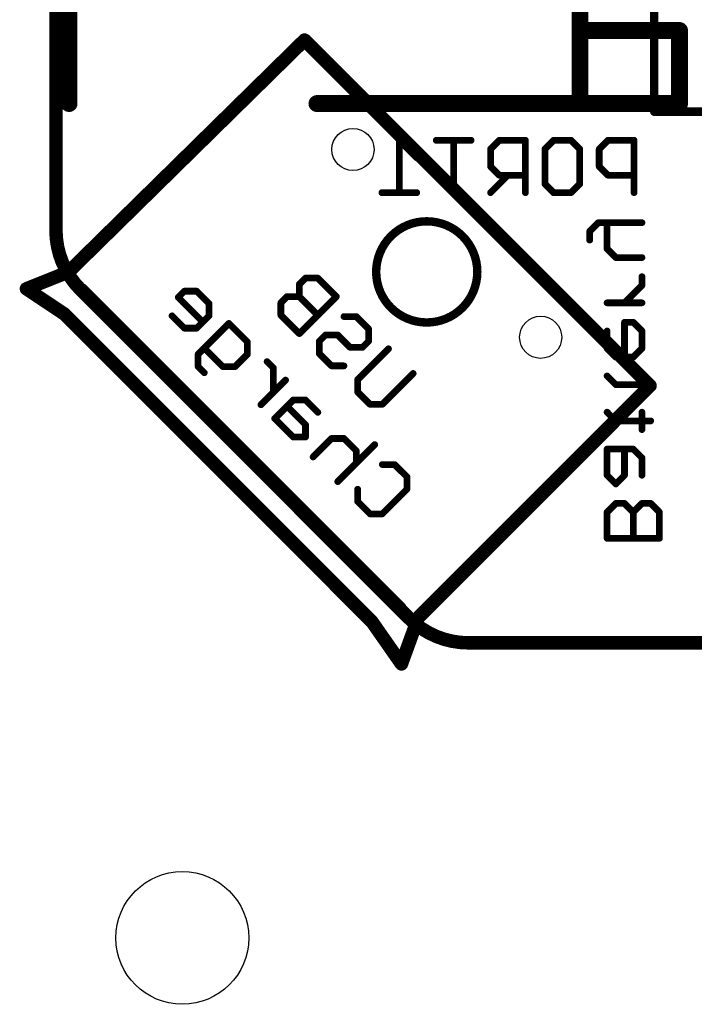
# Model space of a CAD drawing. Extents: x -0.5 to 59.7, y -5.4 to 61.3.
# Tile 1 of 9: x -0.5 to 9.6, y -5.4 to 9.4. Entities that reach past the tile are written whole.
import ezdxf

# ---------------------------------------------------------------- set-up
doc = ezdxf.new("R2010")
doc.units = 0
for name, color, linetype in [('20', 213, 'CONTINUOUS'), ('21', 253, 'CONTINUOUS'), ('22', 140, 'CONTINUOUS')]:
    doc.layers.add(name, color=color, linetype=linetype)

msp = doc.modelspace()

# ---------------------------------------------------------------- linework, layer by layer
at = {"layer": '20', "const_width": 0.2032}
for points in [[(0, 19.9965), (0, 6.2184)], [(0.372, 5.3204), (5.3204, 0.372)], [(6.2184, 0), (19.548, 0)]]:
    msp.add_lwpolyline(points, dxfattribs=at)
at = {"layer": '20'}
for points, const_width in [([(0, 6.2184, 0.1989), (0.372, 5.3204)], 0.2032), ([(0.0508, 6.2184, 1), (-0.0508, 6.2184)], 0.1016), ([(-0.0508, 6.2184, 1), (0.0508, 6.2184)], 0.1016), ([(0.4079, 5.3563, 1), (0.3361, 5.2845)], 0.1016), ([(0.3361, 5.2845, 1), (0.4079, 5.3563)], 0.1016), ([(5.3204, 0.372, 0.1989), (6.2184, 0)], 0.2032), ([(5.3563, 0.4079, 1), (5.2845, 0.3361)], 0.1016), ([(5.2845, 0.3361, 1), (5.3563, 0.4079)], 0.1016), ([(6.2184, 0.0508, 1), (6.2184, -0.0508)], 0.1016), ([(6.2184, -0.0508, 1), (6.2184, 0.0508)], 0.1016)]:
    msp.add_lwpolyline(points, format="xyb", dxfattribs=dict(at, const_width=const_width))
for centre, radius in [((4.4762, 7.4316), 0.3175), ((7.3046, 4.6032), 0.3175), ((1.905, -4.445), 1)]:
    msp.add_circle(centre, radius, dxfattribs=at)
at = {"layer": '21'}
for points, const_width in [([(9.017, 22.101), (9.017, 8.001)], 0.127), ([(0.1905, 5.588), (3.7465, 9.0805)], 0.2032), ([(0.1982, 5.5578), (3.7337, 9.0933)], 0.127), ([(3.7465, 9.0805), (8.9535, 3.8735)], 0.2032), ([(3.7337, 9.0933), (8.9663, 3.8607)], 0.127), ([(9.017, 8.001), (27.017, 8.001)], 0.127), ([(-0.4445, 5.334), (0.1905, 5.588)], 0.2032), ([(0.1982, 5.5578), (-0.4382, 5.3456)], 0.127), ([(0.127, 4.953), (-0.4445, 5.334)], 0.2032), ([(0.1275, 4.9214), (-0.4382, 5.3456)], 0.127), ([(0.4103, 5.3456), (5.2186, 0.5373)], 0.127), ([(4.7625, 0.3175), (0.127, 4.953)], 0.2032), ([(0.1275, 4.9214), (4.7237, 0.3252)], 0.127), ([(8.9535, 3.8735), (5.461, 0.381)], 0.2032), ([(8.9663, 3.8607), (5.4308, 0.3252)], 0.127), ([(5.461, 0.381), (5.207, -0.3175)], 0.2032), ([(4.7237, 0.3252), (5.2186, -0.3112)], 0.127), ([(5.207, -0.3175), (4.7625, 0.3175)], 0.2032), ([(5.4308, 0.3252), (5.2186, -0.3112)], 0.127)]:
    msp.add_lwpolyline(points, dxfattribs=dict(at, const_width=const_width))
for points, const_width in [([(3.7824, 9.1164, 1), (3.7106, 9.0446)], 0.1016), ([(3.7821, 9.0443, 1), (3.7109, 9.1167)], 0.1016), ([(3.7562, 9.1157, 1), (3.7113, 9.0708)], 0.0635), ([(3.7562, 9.0708, 1), (3.7113, 9.1157)], 0.0635), ([(9.017, 8.0328, 1), (9.017, 7.9693)], 0.0635), ([(8.9853, 8.001, 1), (9.0488, 8.001)], 0.0635), ([(0.1549, 5.6242, 1), (0.2261, 5.5518)], 0.1016), ([(0.2094, 5.5408, 1), (0.1716, 5.6352)], 0.1016), ([(0.1757, 5.5802, 1), (0.2206, 5.5353)], 0.0635), ([(0.2082, 5.5276, 1), (0.1881, 5.5879)], 0.0635), ([(-0.4163, 5.3763, 1), (-0.4727, 5.2917)], 0.1016), ([(-0.4634, 5.3812, 1), (-0.4256, 5.2868)], 0.1016), ([(-0.4192, 5.371, 1), (-0.4573, 5.3202)], 0.0635), ([(-0.4483, 5.3757, 1), (-0.4282, 5.3155)], 0.0635), ([(0.4328, 5.3681, 1), (0.3878, 5.3232)], 0.0635), ([(0.1629, 4.9889, 1), (0.0911, 4.9171)], 0.1016), ([(0.0988, 4.9107, 1), (0.1552, 4.9953)], 0.1016), ([(0.1499, 4.9438, 1), (0.105, 4.8989)], 0.0635), ([(0.1084, 4.896, 1), (0.1465, 4.9468)], 0.0635), ([(8.9894, 3.8376, 1), (8.9176, 3.9094)], 0.1016), ([(8.9176, 3.8376, 1), (8.9894, 3.9094)], 0.1016), ([(8.9887, 3.8383, 1), (8.9438, 3.8832)], 0.0635), ([(8.9438, 3.8383, 1), (8.9887, 3.8832)], 0.0635), ([(5.1962, 0.5148, 1), (5.2411, 0.5598)], 0.0635), ([(5.4251, 0.4169, 1), (5.4969, 0.3451)], 0.1016), ([(5.5087, 0.3636, 1), (5.4133, 0.3984)], 0.1016), ([(4.7487, 0.3447, 1), (4.6986, 0.3057)], 0.0635), ([(4.8041, 0.3466, 1), (4.7209, 0.2884)], 0.1016), ([(4.7012, 0.3027, 1), (4.7461, 0.3476)], 0.0635), ([(4.7266, 0.2816, 1), (4.7984, 0.3534)], 0.1016), ([(5.4083, 0.3476, 1), (5.4532, 0.3027)], 0.0635), ([(5.4609, 0.3151, 1), (5.4006, 0.3352)], 0.0635), ([(5.1593, -0.3001, 1), (5.2547, -0.3349)], 0.1016), ([(5.1654, -0.3466, 1), (5.2486, -0.2884)], 0.1016), ([(5.1885, -0.3012, 1), (5.2487, -0.3213)], 0.0635), ([(5.1936, -0.3307, 1), (5.2437, -0.2917)], 0.0635)]:
    msp.add_lwpolyline(points, format="xyb", dxfattribs=dict(at, const_width=const_width))
at = {"layer": '22'}
for points, const_width in [([(7.898, 19.224), (7.898, 9.224)], 0.254), ([(0.198, 10.824), (0.198, 8.124)], 0.254), ([(7.898, 9.224), (7.898, 8.124)], 0.254), ([(7.898, 9.224), (9.398, 9.224)], 0.254), ([(9.398, 9.224), (9.398, 8.124)], 0.254), ([(7.898, 8.124), (3.933, 8.124)], 0.254), ([(9.398, 8.124), (7.898, 8.124)], 0.254), ([(5.4379, 7.3072), (5.1752, 7.5699)], 0.1016), ([(5.1752, 7.5699), (5.1752, 6.7818)], 0.1016), ([(6.2565, 7.5699), (5.7311, 7.5699)], 0.1016), ([(5.9938, 6.7818), (5.9938, 7.5699)], 0.1016), ([(6.681, 7.5699), (6.5497, 7.4385)], 0.1016), ([(7.075, 7.5699), (6.681, 7.5699)], 0.1016), ([(7.075, 6.7818), (7.075, 7.5699)], 0.1016), ([(7.3682, 7.4385), (7.4996, 7.5699)], 0.1016), ([(7.4996, 7.5699), (7.7623, 7.5699)], 0.1016), ([(7.7623, 7.5699), (7.8936, 7.4385)], 0.1016), ([(8.3182, 7.5699), (8.1868, 7.4385)], 0.1016), ([(8.7122, 7.5699), (8.3182, 7.5699)], 0.1016), ([(8.7122, 6.7818), (8.7122, 7.5699)], 0.1016), ([(6.5497, 7.4385), (6.5497, 7.1758)], 0.1016), ([(7.3682, 6.9131), (7.3682, 7.4385)], 0.1016), ([(7.8936, 7.4385), (7.8936, 6.9131)], 0.1016), ([(8.1868, 7.4385), (8.1868, 7.1758)], 0.1016), ([(6.5497, 7.1758), (6.681, 7.0445)], 0.1016), ([(8.1868, 7.1758), (8.3182, 7.0445)], 0.1016), ([(6.8124, 7.0445), (6.5497, 6.7818)], 0.1016), ([(6.681, 7.0445), (7.075, 7.0445)], 0.1016), ([(8.3182, 7.0445), (8.7122, 7.0445)], 0.1016), ([(5.4379, 6.7818), (4.9125, 6.7818)], 0.1016), ([(7.4996, 6.7818), (7.3682, 6.9131)], 0.1016), ([(7.7623, 6.7818), (7.4996, 6.7818)], 0.1016), ([(7.8936, 6.9131), (7.7623, 6.7818)], 0.1016), ([(8.1745, 6.3295), (8.0431, 6.1982)], 0.1016), ([(8.8312, 6.3295), (8.1745, 6.3295)], 0.1016), ([(8.3058, 5.9355), (8.3058, 6.3295)], 0.1016), ([(8.0431, 6.1982), (8.0431, 6.0668)], 0.1016), ([(8.4371, 5.8041), (8.3058, 5.9355)], 0.1016), ([(8.8312, 5.8041), (8.4371, 5.8041)], 0.1016), ([(3.7612, 5.4944), (3.6684, 5.4015)], 0.1016), ([(3.947, 5.4944), (3.7612, 5.4944)], 0.1016), ([(4.2256, 5.2157), (3.947, 5.4944)], 0.1016), ([(8.8312, 5.3847), (8.8312, 5.516)], 0.1016), ([(1.9355, 5.2976), (1.8426, 5.2047)], 0.1016), ([(2.1212, 5.2976), (1.9355, 5.2976)], 0.1016), ([(2.307, 5.1119), (2.1212, 5.2976)], 0.1016), ([(3.6684, 5.4015), (3.6684, 5.2157)], 0.1016), ([(8.5685, 5.122), (8.8312, 5.3847)], 0.1016), ([(1.8426, 5.2047), (2.2141, 4.8332)], 0.1016), ([(3.4826, 5.2157), (3.3897, 5.1229)], 0.1016), ([(3.6684, 5.2157), (3.4826, 5.2157)], 0.1016), ([(3.6684, 4.6585), (4.2256, 5.2157)], 0.1016), ([(3.947, 4.9371), (3.6684, 5.2157)], 0.1016), ([(2.307, 4.9261), (2.307, 5.1119)], 0.1016), ([(3.3897, 5.1229), (3.3897, 4.9371)], 0.1016), ([(8.3058, 5.122), (8.8312, 5.122)], 0.1016), ([(1.7497, 4.9261), (1.9355, 4.7404)], 0.1016), ([(2.1212, 4.7404), (2.307, 4.9261)], 0.1016), ([(3.3897, 4.9371), (3.6684, 4.6585)], 0.1016), ([(4.3401, 4.9155), (4.5258, 4.9155)], 0.1016), ([(4.5258, 4.9155), (4.7116, 4.7298)], 0.1016), ([(1.9355, 4.7404), (2.1212, 4.7404)], 0.1016), ([(2.1428, 4.3473), (2.6072, 4.8117)], 0.1016), ([(2.6072, 4.8117), (2.8858, 4.533)], 0.1016), ([(4.7116, 4.7298), (4.7116, 4.544)], 0.1016), ([(8.3058, 4.6974), (8.3058, 4.4347)], 0.1016), ([(8.6998, 4.8288), (8.5685, 4.8288)], 0.1016), ([(8.5685, 4.8288), (8.5685, 4.3034)], 0.1016), ([(8.8312, 4.6974), (8.6998, 4.8288)], 0.1016), ([(8.8312, 4.4347), (8.8312, 4.6974)], 0.1016), ([(4.0614, 4.6369), (3.9686, 4.544)], 0.1016), ([(4.2472, 4.6369), (4.0614, 4.6369)], 0.1016), ([(4.4329, 4.4512), (4.2472, 4.6369)], 0.1016), ([(2.5143, 4.1615), (2.2357, 4.4402)], 0.1016), ([(2.8858, 4.533), (2.8858, 4.3473)], 0.1016), ([(3.9686, 4.544), (3.9686, 4.3583)], 0.1016), ([(4.6187, 4.4512), (4.4329, 4.4512)], 0.1016), ([(4.5474, 3.9652), (5.0118, 4.4296)], 0.1016), ([(4.7116, 4.544), (4.6187, 4.4512)], 0.1016), ([(8.3058, 4.4347), (8.4371, 4.3034)], 0.1016), ([(8.6998, 4.3034), (8.8312, 4.4347)], 0.1016), ([(2.1428, 4.1615), (2.1428, 4.3473)], 0.1016), ([(2.8858, 4.3473), (2.7001, 4.1615)], 0.1016), ([(3.9686, 4.3583), (4.1543, 4.1725)], 0.1016), ([(8.4371, 4.3034), (8.6998, 4.3034)], 0.1016), ([(2.2357, 4.0687), (2.1428, 4.1615)], 0.1016), ([(2.7001, 4.1615), (2.5143, 4.1615)], 0.1016), ([(3.2753, 4.1436), (3.1824, 4.2364)], 0.1016), ([(3.2753, 3.7721), (3.2753, 4.1436)], 0.1016), ([(4.1543, 4.1725), (4.3401, 4.1725)], 0.1016), ([(3.0895, 3.5863), (3.461, 3.9578)], 0.1016), ([(4.5474, 3.7795), (4.5474, 3.9652)], 0.1016), ([(5.3833, 4.0581), (4.9189, 3.5937)], 0.1016), ([(8.4371, 3.889), (8.3058, 4.0204)], 0.1016), ([(8.8312, 3.7577), (8.8312, 4.0204)], 0.1016), ([(8.9625, 3.889), (8.4371, 3.889)], 0.1016), ([(3.5755, 3.6576), (3.2969, 3.379)], 0.1016), ([(3.7612, 3.6576), (3.5755, 3.6576)], 0.1016), ([(3.947, 3.4719), (3.7612, 3.6576)], 0.1016), ([(4.7331, 3.5937), (4.5474, 3.7795)], 0.1016), ([(3.7612, 3.2861), (3.4826, 3.5647)], 0.1016), ([(4.9189, 3.5937), (4.7331, 3.5937)], 0.1016), ([(3.2969, 3.379), (3.5755, 3.1004)], 0.1016), ([(8.4371, 3.3433), (8.3058, 3.4746)], 0.1016), ([(8.8312, 3.212), (8.8312, 3.4746)], 0.1016), ([(3.7612, 3.1004), (3.7612, 3.2861)], 0.1016), ([(8.9625, 3.3433), (8.4371, 3.3433)], 0.1016), ([(3.5755, 3.1004), (3.7612, 3.1004)], 0.1016), ([(4.1543, 3.0788), (3.8757, 2.8002)], 0.1016), ([(4.3401, 3.0788), (4.1543, 3.0788)], 0.1016), ([(4.5258, 2.893), (4.3401, 3.0788)], 0.1016), ([(4.8044, 2.9859), (4.2472, 2.4287)], 0.1016), ([(8.6998, 2.9188), (8.3058, 2.9188)], 0.1016), ([(8.3058, 2.9188), (8.3058, 2.5247)], 0.1016), ([(8.5685, 2.5247), (8.5685, 2.9188)], 0.1016), ([(8.8312, 2.7874), (8.6998, 2.9188)], 0.1016), ([(4.5258, 2.7073), (4.5258, 2.893)], 0.1016), ([(8.8312, 2.5247), (8.8312, 2.7874)], 0.1016), ([(4.9189, 2.6857), (5.1046, 2.6857)], 0.1016), ([(5.1046, 2.6857), (5.2904, 2.5)], 0.1016), ([(5.2904, 2.5), (5.2904, 2.3142)], 0.1016), ([(8.3058, 2.5247), (8.4371, 2.3934)], 0.1016), ([(8.4371, 2.3934), (8.5685, 2.5247)], 0.1016), ([(4.5474, 2.1285), (4.5474, 2.3142)], 0.1016), ([(5.2904, 2.3142), (4.9189, 1.9427)], 0.1016), ([(4.7331, 1.9427), (4.5474, 2.1285)], 0.1016), ([(8.4371, 2.1002), (8.3058, 1.9688)], 0.1016), ([(8.5685, 2.1002), (8.4371, 2.1002)], 0.1016), ([(8.6998, 1.9688), (8.5685, 2.1002)], 0.1016), ([(8.8312, 2.1002), (8.6998, 1.9688)], 0.1016), ([(8.9625, 2.1002), (8.8312, 2.1002)], 0.1016), ([(9.0939, 1.9688), (8.9625, 2.1002)], 0.1016), ([(4.9189, 1.9427), (4.7331, 1.9427)], 0.1016), ([(8.3058, 1.9688), (8.3058, 1.5748)], 0.1016), ([(8.6998, 1.5748), (8.6998, 1.9688)], 0.1016), ([(9.0939, 1.5748), (9.0939, 1.9688)], 0.1016), ([(8.3058, 1.5748), (9.0939, 1.5748)], 0.1016)]:
    msp.add_lwpolyline(points, dxfattribs=dict(at, const_width=const_width))
for points, const_width in [([(7.9615, 9.224, 1), (7.8345, 9.224)], 0.127), ([(7.898, 9.2875, 1), (7.898, 9.1605)], 0.127), ([(9.4615, 9.224, 1), (9.3345, 9.224)], 0.127), ([(9.398, 9.1605, 1), (9.398, 9.2875)], 0.127), ([(7.8345, 9.224, 1), (7.9615, 9.224)], 0.127), ([(0.1345, 8.124, 1), (0.2615, 8.124)], 0.127), ([(3.933, 8.1875, 1), (3.933, 8.0605)], 0.127), ([(7.898, 8.1875, 1), (7.898, 8.0605)], 0.127), ([(7.8345, 8.124, 1), (7.9615, 8.124)], 0.127), ([(7.898, 8.0605, 1), (7.898, 8.1875)], 0.127), ([(9.3345, 8.124, 1), (9.4615, 8.124)], 0.127), ([(9.398, 8.0605, 1), (9.398, 8.1875)], 0.127), ([(5.1932, 7.5878, 1), (5.1572, 7.5519)], 0.0508), ([(5.2006, 7.5699, 1), (5.1498, 7.5699)], 0.0508), ([(5.7311, 7.5953, 1), (5.7311, 7.5445)], 0.0508), ([(6.0192, 7.5699, 1), (5.9684, 7.5699)], 0.0508), ([(6.2565, 7.5445, 1), (6.2565, 7.5953)], 0.0508), ([(6.681, 7.5953, 1), (6.681, 7.5445)], 0.0508), ([(6.699, 7.5519, 1), (6.663, 7.5878)], 0.0508), ([(7.1004, 7.5699, 1), (7.0496, 7.5699)], 0.0508), ([(7.075, 7.5445, 1), (7.075, 7.5953)], 0.0508), ([(7.4996, 7.5953, 1), (7.4996, 7.5445)], 0.0508), ([(7.5175, 7.5519, 1), (7.4816, 7.5878)], 0.0508), ([(7.7802, 7.5878, 1), (7.7443, 7.5519)], 0.0508), ([(7.7623, 7.5445, 1), (7.7623, 7.5953)], 0.0508), ([(8.3182, 7.5953, 1), (8.3182, 7.5445)], 0.0508), ([(8.3361, 7.5519, 1), (8.3002, 7.5878)], 0.0508), ([(8.7376, 7.5699, 1), (8.6868, 7.5699)], 0.0508), ([(8.7122, 7.5445, 1), (8.7122, 7.5953)], 0.0508), ([(6.5751, 7.4385, 1), (6.5243, 7.4385)], 0.0508), ([(6.5317, 7.4565, 1), (6.5676, 7.4206)], 0.0508), ([(7.3936, 7.4385, 1), (7.3428, 7.4385)], 0.0508), ([(7.3503, 7.4565, 1), (7.3862, 7.4206)], 0.0508), ([(7.919, 7.4385, 1), (7.8682, 7.4385)], 0.0508), ([(7.8757, 7.4206, 1), (7.9116, 7.4565)], 0.0508), ([(8.2122, 7.4385, 1), (8.1614, 7.4385)], 0.0508), ([(8.1689, 7.4565, 1), (8.2048, 7.4206)], 0.0508), ([(5.4199, 7.2892, 1), (5.4558, 7.3251)], 0.0508), ([(6.5676, 7.1938, 1), (6.5317, 7.1579)], 0.0508), ([(6.5243, 7.1758, 1), (6.5751, 7.1758)], 0.0508), ([(8.1614, 7.1758, 1), (8.2122, 7.1758)], 0.0508), ([(8.2048, 7.1938, 1), (8.1689, 7.1579)], 0.0508), ([(6.681, 7.0699, 1), (6.681, 7.0191)], 0.0508), ([(6.663, 7.0265, 1), (6.699, 7.0625)], 0.0508), ([(6.8303, 7.0265, 1), (6.7944, 7.0625)], 0.0508), ([(7.075, 7.0191, 1), (7.075, 7.0699)], 0.0508), ([(8.3182, 7.0699, 1), (8.3182, 7.0191)], 0.0508), ([(8.3002, 7.0265, 1), (8.3361, 7.0625)], 0.0508), ([(8.7122, 7.0191, 1), (8.7122, 7.0699)], 0.0508), ([(4.9125, 6.8072, 1), (4.9125, 6.7564)], 0.0508), ([(5.4379, 6.7564, 1), (5.4379, 6.8072)], 0.0508), ([(6.5317, 6.7998, 1), (6.5676, 6.7638)], 0.0508), ([(7.3428, 6.9131, 1), (7.3936, 6.9131)], 0.0508), ([(7.3862, 6.9311, 1), (7.3503, 6.8952)], 0.0508), ([(7.4996, 6.8072, 1), (7.4996, 6.7564)], 0.0508), ([(7.4816, 6.7638, 1), (7.5175, 6.7998)], 0.0508), ([(7.7443, 6.7998, 1), (7.7802, 6.7638)], 0.0508), ([(7.7623, 6.7564, 1), (7.7623, 6.8072)], 0.0508), ([(7.8682, 6.9131, 1), (7.919, 6.9131)], 0.0508), ([(7.9116, 6.8952, 1), (7.8757, 6.9311)], 0.0508), ([(5.1498, 6.7818, 1), (5.2006, 6.7818)], 0.0508), ([(5.9684, 6.7818, 1), (6.0192, 6.7818)], 0.0508), ([(7.0496, 6.7818, 1), (7.1004, 6.7818)], 0.0508), ([(8.6868, 6.7818, 1), (8.7376, 6.7818)], 0.0508), ([(5.588, 4.826, 1), (5.588, 6.35, 1), (5.588, 4.826)], 0.127), ([(8.1745, 6.3549, 1), (8.1745, 6.3041)], 0.0508), ([(8.1924, 6.3115, 1), (8.1565, 6.3475)], 0.0508), ([(8.3312, 6.3295, 1), (8.2804, 6.3295)], 0.0508), ([(8.8312, 6.3041, 1), (8.8312, 6.3549)], 0.0508), ([(8.0685, 6.1982, 1), (8.0177, 6.1982)], 0.0508), ([(8.0251, 6.2161, 1), (8.0611, 6.1802)], 0.0508), ([(8.0177, 6.0668, 1), (8.0685, 6.0668)], 0.0508), ([(8.3238, 5.9534, 1), (8.2878, 5.9175)], 0.0508), ([(8.2804, 5.9355, 1), (8.3312, 5.9355)], 0.0508), ([(8.4371, 5.8295, 1), (8.4371, 5.7787)], 0.0508), ([(8.4192, 5.7862, 1), (8.4551, 5.8221)], 0.0508), ([(8.8312, 5.7787, 1), (8.8312, 5.8295)], 0.0508), ([(3.7612, 5.5198, 1), (3.7612, 5.469)], 0.0508), ([(3.7792, 5.4764, 1), (3.7433, 5.5123)], 0.0508), ([(3.9649, 5.5123, 1), (3.929, 5.4764)], 0.0508), ([(3.947, 5.469, 1), (3.947, 5.5198)], 0.0508), ([(8.8566, 5.516, 1), (8.8058, 5.516)], 0.0508), ([(1.9355, 5.323, 1), (1.9355, 5.2722)], 0.0508), ([(1.9534, 5.2796, 1), (1.9175, 5.3156)], 0.0508), ([(2.1392, 5.3156, 1), (2.1033, 5.2796)], 0.0508), ([(2.1212, 5.2722, 1), (2.1212, 5.323)], 0.0508), ([(3.6938, 5.4015, 1), (3.643, 5.4015)], 0.0508), ([(3.6504, 5.4194, 1), (3.6863, 5.3835)], 0.0508), ([(8.8058, 5.3847, 1), (8.8566, 5.3847)], 0.0508), ([(8.8491, 5.3667, 1), (8.8132, 5.4026)], 0.0508), ([(1.8606, 5.2227, 1), (1.8247, 5.1868)], 0.0508), ([(1.8247, 5.2227, 1), (1.8606, 5.1868)], 0.0508), ([(3.4826, 5.2411, 1), (3.4826, 5.1903)], 0.0508), ([(3.5006, 5.1978, 1), (3.4646, 5.2337)], 0.0508), ([(3.6863, 5.2337, 1), (3.6504, 5.1978)], 0.0508), ([(3.643, 5.2157, 1), (3.6938, 5.2157)], 0.0508), ([(3.6684, 5.1903, 1), (3.6684, 5.2411)], 0.0508), ([(4.2436, 5.1978, 1), (4.2076, 5.2337)], 0.0508), ([(4.2076, 5.1978, 1), (4.2436, 5.2337)], 0.0508), ([(2.3324, 5.1118, 1), (2.2816, 5.1119)], 0.0508), ([(2.289, 5.0939, 1), (2.325, 5.1298)], 0.0508), ([(3.4151, 5.1229, 1), (3.3643, 5.1229)], 0.0508), ([(3.3718, 5.1408, 1), (3.4077, 5.1049)], 0.0508), ([(8.3058, 5.1474, 1), (8.3058, 5.0966)], 0.0508), ([(8.5505, 5.1399, 1), (8.5865, 5.104)], 0.0508), ([(8.8312, 5.0966, 1), (8.8312, 5.1474)], 0.0508), ([(1.7677, 4.9441, 1), (1.7318, 4.9081)], 0.0508), ([(2.2816, 4.9261, 1), (2.3324, 4.9261)], 0.0508), ([(2.3249, 4.9081, 1), (2.289, 4.9441)], 0.0508), ([(3.4077, 4.9551, 1), (3.3718, 4.9191)], 0.0508), ([(3.3643, 4.9371, 1), (3.4151, 4.9371)], 0.0508), ([(3.929, 4.9191, 1), (3.9649, 4.9551)], 0.0508), ([(4.3401, 4.9409, 1), (4.3401, 4.8901)], 0.0508), ([(4.5438, 4.9335, 1), (4.5078, 4.8976)], 0.0508), ([(4.5258, 4.8901, 1), (4.5258, 4.9409)], 0.0508), ([(1.9355, 4.7658, 1), (1.9355, 4.7149)], 0.0508), ([(1.9175, 4.7224, 1), (1.9535, 4.7583)], 0.0508), ([(2.1033, 4.7583, 1), (2.1392, 4.7224)], 0.0508), ([(2.1212, 4.7149, 1), (2.1212, 4.7658)], 0.0508), ([(2.1962, 4.8153, 1), (2.2321, 4.8512)], 0.0508), ([(2.6251, 4.8296, 1), (2.5892, 4.7937)], 0.0508), ([(2.6251, 4.7937, 1), (2.5892, 4.8296)], 0.0508), ([(4.737, 4.7298, 1), (4.6862, 4.7298)], 0.0508), ([(4.6936, 4.7118, 1), (4.7295, 4.7477)], 0.0508), ([(8.3312, 4.6974, 1), (8.2804, 4.6974)], 0.0508), ([(8.5685, 4.8542, 1), (8.5685, 4.8034)], 0.0508), ([(8.5939, 4.8288, 1), (8.5431, 4.8288)], 0.0508), ([(8.7178, 4.8467, 1), (8.6819, 4.8108)], 0.0508), ([(8.6998, 4.8034, 1), (8.6998, 4.8542)], 0.0508), ([(8.8566, 4.6974, 1), (8.8058, 4.6974)], 0.0508), ([(3.6504, 4.6764, 1), (3.6863, 4.6405)], 0.0508), ([(3.6504, 4.6405, 1), (3.6863, 4.6764)], 0.0508), ([(4.0614, 4.6623, 1), (4.0614, 4.6115)], 0.0508), ([(4.0794, 4.619, 1), (4.0435, 4.6549)], 0.0508), ([(4.2651, 4.6549, 1), (4.2292, 4.6189)], 0.0508), ([(4.2472, 4.6115, 1), (4.2472, 4.6623)], 0.0508), ([(8.8132, 4.6795, 1), (8.8491, 4.7154)], 0.0508), ([(2.2536, 4.4581, 1), (2.2177, 4.4222)], 0.0508), ([(2.9112, 4.533, 1), (2.8604, 4.533)], 0.0508), ([(2.8679, 4.5151, 1), (2.9038, 4.551)], 0.0508), ([(3.994, 4.544, 1), (3.9432, 4.544)], 0.0508), ([(3.9506, 4.562, 1), (3.9865, 4.5261)], 0.0508), ([(4.4329, 4.4766, 1), (4.4329, 4.4258)], 0.0508), ([(4.415, 4.4332, 1), (4.4509, 4.4691)], 0.0508), ([(4.6007, 4.4691, 1), (4.6366, 4.4332)], 0.0508), ([(4.6187, 4.4258, 1), (4.6187, 4.4766)], 0.0508), ([(4.6862, 4.544, 1), (4.737, 4.544)], 0.0508), ([(4.7295, 4.5261, 1), (4.6936, 4.562)], 0.0508), ([(5.0297, 4.4116, 1), (4.9938, 4.4476)], 0.0508), ([(8.3238, 4.4527, 1), (8.2878, 4.4168)], 0.0508), ([(8.2804, 4.4347, 1), (8.3312, 4.4347)], 0.0508), ([(8.8058, 4.4347, 1), (8.8566, 4.4347)], 0.0508), ([(8.8491, 4.4168, 1), (8.8132, 4.4527)], 0.0508), ([(2.1682, 4.3473, 1), (2.1174, 4.3473)], 0.0508), ([(2.1249, 4.3652, 1), (2.1608, 4.3293)], 0.0508), ([(2.8604, 4.3473, 1), (2.9112, 4.3473)], 0.0508), ([(2.9038, 4.3293, 1), (2.8678, 4.3652)], 0.0508), ([(3.9865, 4.3762, 1), (3.9506, 4.3403)], 0.0508), ([(3.9432, 4.3583, 1), (3.994, 4.3583)], 0.0508), ([(8.4371, 4.3288, 1), (8.4371, 4.278)], 0.0508), ([(8.4192, 4.2854, 1), (8.4551, 4.3214)], 0.0508), ([(8.5431, 4.3034, 1), (8.5939, 4.3034)], 0.0508), ([(8.6819, 4.3214, 1), (8.7178, 4.2854)], 0.0508), ([(8.6998, 4.278, 1), (8.6998, 4.3288)], 0.0508), ([(2.1174, 4.1615, 1), (2.1682, 4.1615)], 0.0508), ([(2.1608, 4.1795, 1), (2.1249, 4.1436)], 0.0508), ([(2.5143, 4.1869, 1), (2.5143, 4.1361)], 0.0508), ([(2.4964, 4.1436, 1), (2.5323, 4.1795)], 0.0508), ([(2.6821, 4.1795, 1), (2.718, 4.1436)], 0.0508), ([(2.7001, 4.1361, 1), (2.7001, 4.1869)], 0.0508), ([(3.2004, 4.2544, 1), (3.1645, 4.2185)], 0.0508), ([(3.3007, 4.1436, 1), (3.2499, 4.1436)], 0.0508), ([(3.2573, 4.1256, 1), (3.2932, 4.1615)], 0.0508), ([(4.1543, 4.1979, 1), (4.1543, 4.1471)], 0.0508), ([(4.1363, 4.1546, 1), (4.1723, 4.1905)], 0.0508), ([(4.3401, 4.1471, 1), (4.3401, 4.1979)], 0.0508), ([(2.2177, 4.0507, 1), (2.2536, 4.0866)], 0.0508), ([(3.479, 3.9398, 1), (3.4431, 3.9758)], 0.0508), ([(4.5728, 3.9652, 1), (4.522, 3.9652)], 0.0508), ([(4.5294, 3.9832, 1), (4.5653, 3.9473)], 0.0508), ([(5.4012, 4.0401, 1), (5.3653, 4.0761)], 0.0508), ([(8.3238, 4.0383, 1), (8.2878, 4.0024)], 0.0508), ([(8.8566, 4.0204, 1), (8.8058, 4.0204)], 0.0508), ([(8.4371, 3.9144, 1), (8.4371, 3.8636)], 0.0508), ([(8.4192, 3.8711, 1), (8.4551, 3.907)], 0.0508), ([(8.9625, 3.8636, 1), (8.9625, 3.9144)], 0.0508), ([(3.2499, 3.7721, 1), (3.3007, 3.7721)], 0.0508), ([(3.5755, 3.683, 1), (3.5755, 3.6322)], 0.0508), ([(3.5934, 3.6396, 1), (3.5575, 3.6756)], 0.0508), ([(3.7792, 3.6756, 1), (3.7433, 3.6396)], 0.0508), ([(3.7612, 3.6322, 1), (3.7612, 3.683)], 0.0508), ([(4.5653, 3.7974, 1), (4.5294, 3.7615)], 0.0508), ([(4.522, 3.7795, 1), (4.5728, 3.7795)], 0.0508), ([(8.8058, 3.7577, 1), (8.8566, 3.7577)], 0.0508), ([(3.0716, 3.6043, 1), (3.1075, 3.5683)], 0.0508), ([(3.5006, 3.5827, 1), (3.4646, 3.5468)], 0.0508), ([(4.7331, 3.6191, 1), (4.7331, 3.5683)], 0.0508), ([(4.7152, 3.5758, 1), (4.7511, 3.6117)], 0.0508), ([(4.9009, 3.6117, 1), (4.9368, 3.5758)], 0.0508), ([(4.9189, 3.5683, 1), (4.9189, 3.6191)], 0.0508), ([(3.3148, 3.3969, 1), (3.2789, 3.361)], 0.0508), ([(3.2789, 3.3969, 1), (3.3148, 3.361)], 0.0508), ([(3.929, 3.4539, 1), (3.9649, 3.4898)], 0.0508), ([(8.3238, 3.4926, 1), (8.2878, 3.4567)], 0.0508), ([(8.8566, 3.4746, 1), (8.8058, 3.4746)], 0.0508), ([(3.7866, 3.2861, 1), (3.7358, 3.2861)], 0.0508), ([(3.7433, 3.2681, 1), (3.7792, 3.3041)], 0.0508), ([(8.4371, 3.3687, 1), (8.4371, 3.3179)], 0.0508), ([(8.4192, 3.3253, 1), (8.4551, 3.3613)], 0.0508), ([(8.9625, 3.3179, 1), (8.9625, 3.3687)], 0.0508), ([(3.5755, 3.1258, 1), (3.5755, 3.075)], 0.0508), ([(3.5575, 3.0824, 1), (3.5934, 3.1183)], 0.0508), ([(3.7358, 3.1004, 1), (3.7866, 3.1004)], 0.0508), ([(3.7612, 3.075, 1), (3.7612, 3.1258)], 0.0508), ([(4.1543, 3.1042, 1), (4.1543, 3.0534)], 0.0508), ([(4.1723, 3.0608, 1), (4.1363, 3.0967)], 0.0508), ([(4.358, 3.0967, 1), (4.3221, 3.0608)], 0.0508), ([(4.3401, 3.0534, 1), (4.3401, 3.1042)], 0.0508), ([(8.8058, 3.212, 1), (8.8566, 3.212)], 0.0508), ([(4.8224, 2.968, 1), (4.7865, 3.0039)], 0.0508), ([(8.3058, 2.9442, 1), (8.3058, 2.8934)], 0.0508), ([(8.3312, 2.9188, 1), (8.2804, 2.9188)], 0.0508), ([(8.5939, 2.9188, 1), (8.5431, 2.9188)], 0.0508), ([(8.7178, 2.9367, 1), (8.6819, 2.9008)], 0.0508), ([(8.6998, 2.8934, 1), (8.6998, 2.9442)], 0.0508), ([(3.8577, 2.8181, 1), (3.8936, 2.7822)], 0.0508), ([(4.5512, 2.893, 1), (4.5004, 2.893)], 0.0508), ([(4.5078, 2.8751, 1), (4.5438, 2.911)], 0.0508), ([(8.8566, 2.7874, 1), (8.8058, 2.7874)], 0.0508), ([(8.8132, 2.7695, 1), (8.8491, 2.8054)], 0.0508), ([(4.5004, 2.7073, 1), (4.5512, 2.7073)], 0.0508), ([(4.9189, 2.7111, 1), (4.9189, 2.6603)], 0.0508), ([(5.1226, 2.7037, 1), (5.0867, 2.6678)], 0.0508), ([(5.1046, 2.6603, 1), (5.1046, 2.7111)], 0.0508), ([(5.3158, 2.5, 1), (5.265, 2.5)], 0.0508), ([(5.2724, 2.482, 1), (5.3083, 2.5179)], 0.0508), ([(8.3238, 2.5427, 1), (8.2878, 2.5068)], 0.0508), ([(8.2804, 2.5247, 1), (8.3312, 2.5247)], 0.0508), ([(8.5431, 2.5247, 1), (8.5939, 2.5247)], 0.0508), ([(8.5865, 2.5068, 1), (8.5505, 2.5427)], 0.0508), ([(8.8058, 2.5247, 1), (8.8566, 2.5247)], 0.0508), ([(4.2292, 2.4466, 1), (4.2651, 2.4107)], 0.0508), ([(8.4192, 2.4113, 1), (8.4551, 2.3754)], 0.0508), ([(8.4192, 2.3754, 1), (8.4551, 2.4113)], 0.0508), ([(4.5728, 2.3142, 1), (4.522, 2.3142)], 0.0508), ([(5.265, 2.3142, 1), (5.3158, 2.3142)], 0.0508), ([(5.3083, 2.2963, 1), (5.2724, 2.3322)], 0.0508), ([(4.5653, 2.1464, 1), (4.5294, 2.1105)], 0.0508), ([(4.522, 2.1285, 1), (4.5728, 2.1285)], 0.0508), ([(8.4371, 2.1256, 1), (8.4371, 2.0748)], 0.0508), ([(8.4551, 2.0822, 1), (8.4192, 2.1181)], 0.0508), ([(8.5865, 2.1181, 1), (8.5505, 2.0822)], 0.0508), ([(8.5685, 2.0748, 1), (8.5685, 2.1256)], 0.0508), ([(8.8312, 2.1256, 1), (8.8312, 2.0748)], 0.0508), ([(8.8491, 2.0822, 1), (8.8132, 2.1181)], 0.0508), ([(8.9805, 2.1181, 1), (8.9446, 2.0822)], 0.0508), ([(8.9625, 2.0748, 1), (8.9625, 2.1256)], 0.0508), ([(4.7331, 1.9681, 1), (4.7331, 1.9173)], 0.0508), ([(4.7152, 1.9248, 1), (4.7511, 1.9607)], 0.0508), ([(4.9009, 1.9607, 1), (4.9368, 1.9248)], 0.0508), ([(4.9189, 1.9173, 1), (4.9189, 1.9681)], 0.0508), ([(8.3312, 1.9688, 1), (8.2804, 1.9688)], 0.0508), ([(8.2878, 1.9868, 1), (8.3238, 1.9509)], 0.0508), ([(8.7252, 1.9688, 1), (8.6744, 1.9688)], 0.0508), ([(8.6819, 1.9868, 1), (8.7178, 1.9509)], 0.0508), ([(8.6819, 1.9509, 1), (8.7178, 1.9868)], 0.0508), ([(9.1193, 1.9688, 1), (9.0685, 1.9688)], 0.0508), ([(9.0759, 1.9509, 1), (9.1118, 1.9868)], 0.0508), ([(8.3058, 1.6002, 1), (8.3058, 1.5494)], 0.0508), ([(8.2804, 1.5748, 1), (8.3312, 1.5748)], 0.0508), ([(8.6744, 1.5748, 1), (8.7252, 1.5748)], 0.0508), ([(9.0685, 1.5748, 1), (9.1193, 1.5748)], 0.0508), ([(9.0939, 1.5494, 1), (9.0939, 1.6002)], 0.0508)]:
    msp.add_lwpolyline(points, format="xyb", dxfattribs=dict(at, const_width=const_width))

doc.saveas('drawing.dxf')
